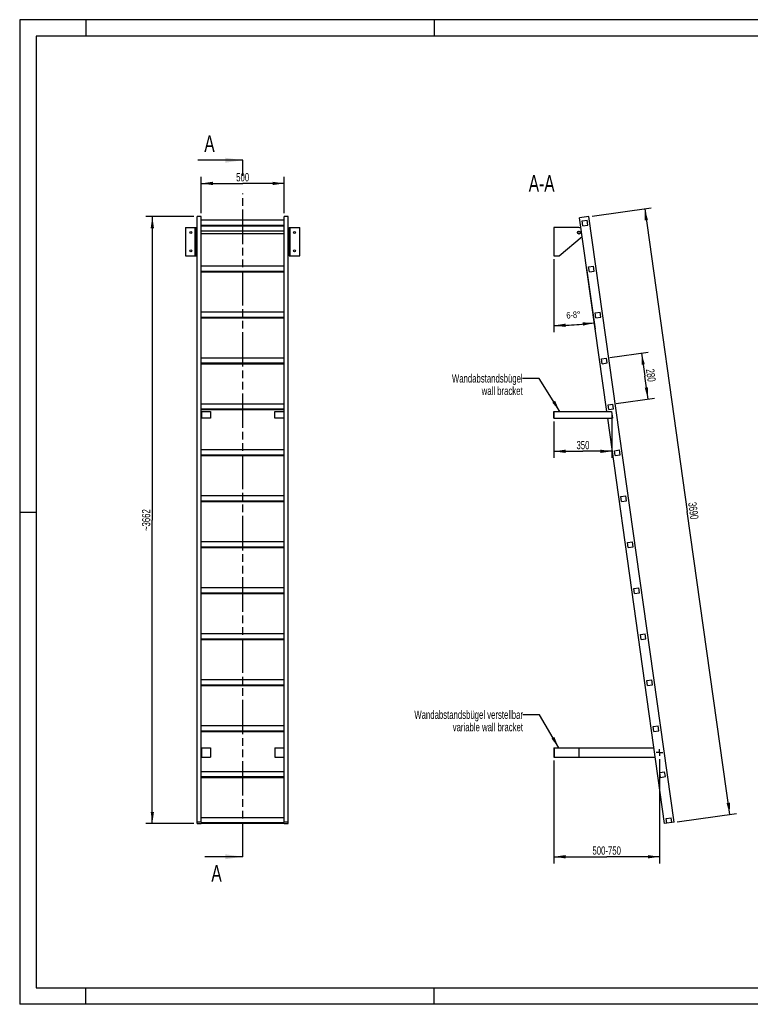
# Model space of a CAD drawing. Header units: millimetres. Extents: x 0 to 8400, y 0 to 5940.
# Tile 1 of 2: x 0 to 4408, y 0 to 5940. Entities that reach past the tile are written whole.
import ezdxf

# ---------------------------------------------------------------- set-up
doc = ezdxf.new("R2010")
doc.units = ezdxf.units.MM
doc.header["$LTSCALE"] = 462
doc.linetypes.add('CENTER', pattern=[0.6, 0.375, -0.075, 0.075, -0.075])
doc.linetypes.add('PHANTOM', pattern=[0.8, 0.45, -0.05, 0.1, -0.05, 0.1, -0.05])
doc.layers.get('0').update_dxf_attribs({"linetype": 'CONTINUOUS'})
for name, color, linetype in [('005_AXIS', 7, 'CONTINUOUS'), ('050_DIMENSIONING', 7, 'CONTINUOUS'), ('053_NOTES', 7, 'CONTINUOUS'), ('HATCHING_BL0', 7, 'CONTINUOUS')]:
    doc.layers.add(name, color=color, linetype=linetype)
doc.styles.get("Standard").update_dxf_attribs({"font": 'txt', "width": 0.7})
doc.dimstyles.new('DIMSTYLE_1', dxfattribs={"dimtxt": 50, "dimasz": 70, "dimexe": 2, "dimexo": 1, "dimtad": 1, "dimdec": 1, "dimtxsty": 'Standard', "dimblk": '_FILLED', "dimblk1": '_FILLED', "dimblk2": '_FILLED', "dimcen": 0.09, "dimazin": 2, "dimtp": 0.8, "dimtm": 0.8, "dimtfac": 1, "dimtdec": 1, "dimtofl": 0, "dimtmove": 0, "dimatfit": 3, "dimldrblk": '_FILLED', "dimfxl": 1, "dimtolj": 1, "dimarcsym": 0})
doc.dimstyles.new('DIMSTYLE_2', dxfattribs={"dimtxt": 40, "dimasz": 70, "dimexe": 2, "dimexo": 1, "dimgap": 2, "dimtad": 1, "dimdec": 1, "dimtxsty": 'Standard', "dimblk": '_FILLED', "dimblk1": '_FILLED', "dimblk2": '_FILLED', "dimcen": 0.09, "dimazin": 2, "dimtp": 0.5, "dimtm": 0.5, "dimtfac": 1, "dimtdec": 1, "dimtofl": 0, "dimtmove": 0, "dimatfit": 3, "dimldrblk": '_FILLED', "dimfxl": 1, "dimtolj": 1, "dimarcsym": 0})
doc.dimstyles.new('DIMSTYLE_3', dxfattribs={"dimtxt": 50, "dimasz": 70, "dimexe": 2, "dimexo": 1, "dimtad": 1, "dimdec": 1, "dimtxsty": 'Standard', "dimblk": '_FILLED', "dimblk1": '_FILLED', "dimblk2": '_FILLED', "dimcen": 0.09, "dimazin": 2, "dimtp": 2, "dimtm": 2, "dimtfac": 1, "dimtdec": 1, "dimtofl": 0, "dimtmove": 0, "dimatfit": 3, "dimldrblk": '_FILLED', "dimfxl": 1, "dimtolj": 1, "dimarcsym": 0})
doc.dimstyles.new('DIMSTYLE_4', dxfattribs={"dimtxt": 50, "dimasz": 70, "dimexe": 2, "dimexo": 1, "dimtad": 1, "dimdec": 0, "dimtxsty": 'Standard', "dimblk": '_FILLED', "dimblk1": '_FILLED', "dimblk2": '_FILLED', "dimcen": 0.09, "dimazin": 2, "dimtp": 2, "dimtm": 2, "dimtfac": 1, "dimtdec": 0, "dimtofl": 0, "dimtmove": 0, "dimatfit": 3, "dimldrblk": '_FILLED', "dimfxl": 1, "dimtolj": 1, "dimarcsym": 0})
doc.dimstyles.new('DIMSTYLE_5', dxfattribs={"dimtxt": 50, "dimasz": 70, "dimexe": 2, "dimexo": 1, "dimtad": 1, "dimtxsty": 'Standard', "dimblk": '_FILLED', "dimblk1": '_FILLED', "dimblk2": '_FILLED', "dimcen": 0.09, "dimazin": 2, "dimtp": 0.5, "dimtm": 0.5, "dimtfac": 1, "dimtofl": 0, "dimtmove": 0, "dimatfit": 3, "dimldrblk": '_FILLED', "dimfxl": 1, "dimtolj": 1, "dimarcsym": 0})
doc.dimstyles.new('DIMSTYLE_6', dxfattribs={"dimtxt": 50, "dimasz": 70, "dimexe": 2, "dimexo": 1, "dimtad": 1, "dimtxsty": 'Standard', "dimblk": '_FILLED', "dimblk1": '_FILLED', "dimblk2": '_FILLED', "dimcen": 0.09, "dimazin": 2, "dimtp": 0.8, "dimtm": 0.8, "dimtfac": 1, "dimtofl": 0, "dimtmove": 0, "dimatfit": 3, "dimldrblk": '_FILLED', "dimfxl": 1, "dimtolj": 1, "dimarcsym": 0})
doc.dimstyles.get("Standard").update_dxf_attribs({"dimtxt": 50, "dimasz": 70, "dimexe": 2, "dimexo": 1, "dimtad": 1, "dimtxsty": 'Standard', "dimblk": '_FILLED', "dimblk1": '_FILLED', "dimblk2": '_FILLED', "dimcen": 0.09, "dimazin": 2, "dimtol": 1, "dimtp": 0.01, "dimtm": 0.01, "dimtfac": 1, "dimtofl": 0, "dimtmove": 0, "dimatfit": 3, "dimldrblk": '_FILLED', "dimfxl": 1, "dimtolj": 1, "dimarcsym": 0})

# ---------------------------------------------------------------- blocks, each defined once
blk = doc.blocks.new('_FILLED')
at = {"color": 0, "linetype": 'ByBlock'}
blk.add_solid([(0, 0), (-1, 0.143), (-1, -0.143)], dxfattribs=at)
blk = doc.blocks.new('*D2')
at = {"layer": '050_DIMENSIONING', "color": 2, "linetype": 'Continuous', "transparency": 16777216}
for p, q in [((1095.2, 4772.2), (1095.2, 4992.2)), ((1595.2, 4772.2), (1595.2, 4992.2)), ((1095.2, 4952.2), (1345.2, 4952.2)), ((1595.2, 4952.2), (1345.2, 4952.2))]:
    blk.add_line(p, q, dxfattribs=at)
at = {"layer": '050_DIMENSIONING', "color": 2, "linetype": 'Continuous', "transparency": 16777216, "xscale": 70, "yscale": 70, "zscale": 70, "rotation": 180}
blk.add_blockref('_FILLED', (1095.2, 4952.2), dxfattribs=at)
at = {"layer": '050_DIMENSIONING', "color": 2, "linetype": 'Continuous', "transparency": 16777216, "xscale": 70, "yscale": 70, "zscale": 70}
blk.add_blockref('_FILLED', (1595.2, 4952.2), dxfattribs=at)
at = {"layer": '050_DIMENSIONING', "color": 2, "linetype": 'Continuous', "transparency": 16777216, "insert": (1345.2, 5014.7), "char_height": 50, "width": 171.429, "attachment_point": 2, "line_spacing_factor": 0.9}
blk.add_mtext('500', dxfattribs=at)
blk = doc.blocks.new('*D3')
at = {"layer": '050_DIMENSIONING', "color": 2, "linetype": 'Continuous', "transparency": 16777216}
for p, q in [((3223.2, 4495.9), (3223.2, 4055)), ((3420.3, 4439.1), (3471.8, 4072.4))]:
    blk.add_line(p, q, dxfattribs=at)
for start, end in [(270, 274), (274, 278)]:
    blk.add_arc((3223.2, 5841.7), 1746.7, start, end, dxfattribs=at)
for points in [[(3292.9, 4106.4), (3223.2, 4095), (3293.3, 4086.4)], [(3397.9, 4093.8), (3466.3, 4112), (3395.6, 4113.6)]]:
    blk.add_solid(points, dxfattribs=at)
at = {"layer": '050_DIMENSIONING', "color": 2, "linetype": 'Continuous', "transparency": 16777216, "insert": (3339.4, 4179.1), "char_height": 40, "width": 177.143, "attachment_point": 2, "rotation": 4, "line_spacing_factor": 0.9}
blk.add_mtext('6-8\\fgdt;{\\W1.0;{\\fgdt;~}}', dxfattribs=at)
blk = doc.blocks.new('*D4')
at = {"layer": '050_DIMENSIONING', "color": 2, "linetype": 'Continuous', "transparency": 16777216}
for p, q in [((3453.7, 4754.9), (3810.1, 4805)), ((3770.5, 4799.5), (4027.3, 2972.4)), ((4284.1, 1145.4), (4027.3, 2972.4)), ((3967.2, 1100.9), (4323.7, 1151))]:
    blk.add_line(p, q, dxfattribs=at)
at = {"layer": '050_DIMENSIONING', "color": 2, "linetype": 'Continuous', "transparency": 16777216, "xscale": 70, "yscale": 70, "zscale": 70}
for p, rotation in [((3770.5, 4799.5), 98), ((4284.1, 1145.4), 278)]:
    blk.add_blockref('_FILLED', p, dxfattribs=dict(at, rotation=rotation))
at = {"layer": '050_DIMENSIONING', "color": 2, "linetype": 'Continuous', "transparency": 16777216, "insert": (4089.2, 2981.1), "char_height": 50, "width": 230.357, "attachment_point": 2, "rotation": 278, "line_spacing_factor": 0.9}
blk.add_mtext('3690', dxfattribs=at)
blk = doc.blocks.new('*D5')
at = {"layer": '050_DIMENSIONING', "color": 2, "linetype": 'Continuous', "transparency": 16777216}
for p, q in [((1050.2, 4752.2), (760.2, 4752.2)), ((800.2, 4752.2), (800.2, 2921.1)), ((800.2, 1090.1), (800.2, 2921.1)), ((1050.2, 1090.1), (760.2, 1090.1))]:
    blk.add_line(p, q, dxfattribs=at)
at = {"layer": '050_DIMENSIONING', "color": 2, "linetype": 'Continuous', "transparency": 16777216, "xscale": 70, "yscale": 70, "zscale": 70}
for p, rotation in [((800.2, 4752.2), 90), ((800.2, 1090.1), 270)]:
    blk.add_blockref('_FILLED', p, dxfattribs=dict(at, rotation=rotation))
at = {"layer": '050_DIMENSIONING', "color": 2, "linetype": 'Continuous', "transparency": 16777216, "insert": (737.7, 2921.1), "char_height": 50, "width": 289.286, "attachment_point": 2, "rotation": 90, "line_spacing_factor": 0.9}
blk.add_mtext('~3662', dxfattribs=at)
blk = doc.blocks.new('*D6')
at = {"layer": '050_DIMENSIONING', "color": 2, "linetype": 'Continuous', "transparency": 16777216}
for p, q in [((3223.2, 3516.1), (3223.2, 3296.1)), ((3573.2, 3557.5), (3573.2, 3296.1)), ((3223.2, 3336.1), (3398.2, 3336.1)), ((3573.2, 3336.1), (3398.2, 3336.1))]:
    blk.add_line(p, q, dxfattribs=at)
at = {"layer": '050_DIMENSIONING', "color": 2, "linetype": 'Continuous', "transparency": 16777216, "xscale": 70, "yscale": 70, "zscale": 70, "rotation": 180}
blk.add_blockref('_FILLED', (3223.2, 3336.1), dxfattribs=at)
at = {"layer": '050_DIMENSIONING', "color": 2, "linetype": 'Continuous', "transparency": 16777216, "xscale": 70, "yscale": 70, "zscale": 70}
blk.add_blockref('_FILLED', (3573.2, 3336.1), dxfattribs=at)
at = {"layer": '050_DIMENSIONING', "color": 2, "linetype": 'Continuous', "transparency": 16777216, "insert": (3398.2, 3398.6), "char_height": 50, "width": 166.071, "attachment_point": 2, "line_spacing_factor": 0.9}
blk.add_mtext('350', dxfattribs=at)
blk = doc.blocks.new('*D7')
at = {"layer": '050_DIMENSIONING', "color": 2, "linetype": 'Continuous', "transparency": 16777216}
for p, q in [((3223.2, 1470.2), (3223.2, 902.6)), ((3859.5, 1478.7), (3859.5, 902.6)), ((3223.2, 902.6), (3223.2, 850.1)), ((3859.5, 902.6), (3859.5, 850.1)), ((3223.2, 890.1), (3541.3, 890.1)), ((3859.5, 890.1), (3541.3, 890.1))]:
    blk.add_line(p, q, dxfattribs=at)
at = {"layer": '050_DIMENSIONING', "color": 2, "linetype": 'Continuous', "transparency": 16777216, "xscale": 70, "yscale": 70, "zscale": 70, "rotation": 180}
blk.add_blockref('_FILLED', (3223.2, 890.1), dxfattribs=at)
at = {"layer": '050_DIMENSIONING', "color": 2, "linetype": 'Continuous', "transparency": 16777216, "xscale": 70, "yscale": 70, "zscale": 70}
blk.add_blockref('_FILLED', (3859.5, 890.1), dxfattribs=at)
at = {"layer": '050_DIMENSIONING', "color": 2, "linetype": 'Continuous', "transparency": 16777216, "insert": (3541.3, 952.6), "char_height": 50, "width": 396.429, "attachment_point": 2, "line_spacing_factor": 0.9}
blk.add_mtext('500-750\\P ', dxfattribs=at)
blk = doc.blocks.new('*D8')
at = {"layer": '050_DIMENSIONING', "color": 2, "linetype": 'Continuous', "transparency": 16777216}
for p, q in [((3560, 3901.4), (3791.2, 3933.9)), ((3751.6, 3928.4), (3771.1, 3789.7)), ((3790.6, 3651.1), (3771.1, 3789.7)), ((3598.9, 3624.2), (3830.2, 3656.7))]:
    blk.add_line(p, q, dxfattribs=at)
at = {"layer": '050_DIMENSIONING', "color": 2, "linetype": 'Continuous', "transparency": 16777216, "xscale": 70, "yscale": 70, "zscale": 70}
for p, rotation in [((3751.6, 3928.4), 98), ((3790.6, 3651.1), 278)]:
    blk.add_blockref('_FILLED', p, dxfattribs=dict(at, rotation=rotation))
at = {"layer": '050_DIMENSIONING', "color": 2, "linetype": 'Continuous', "transparency": 16777216, "insert": (3833, 3798.4), "char_height": 50, "width": 176.786, "attachment_point": 2, "rotation": 278, "line_spacing_factor": 0.9}
blk.add_mtext('280', dxfattribs=at)
blk = doc.blocks.new('XSEC_FILLED')
at = {"color": 0, "linetype": 'ByBlock'}
blk.add_solid([(0, 0), (-1, 0.143), (-1, -0.143)], dxfattribs=at)
blk = doc.blocks.new('HATCHING_BL0', base_point=(1209.9, 2991.1))
at = {"layer": 'HATCHING_BL0', "color": 7, "linetype": 'PHANTOM'}
for p, q in [((1345.2, 4998.5), (1345.2, 5092.2)), ((1345.2, 890.1), (1345.2, 4892.1))]:
    blk.add_line(p, q, dxfattribs=at)
at = {"layer": 'HATCHING_BL0', "color": 7, "linetype": 'Continuous', "char_height": 100, "width": 128.571, "attachment_point": 1, "line_spacing_factor": 0.9}
for insert in [(1113.9, 5242.2), (1156.3, 840.1)]:
    blk.add_mtext('A', dxfattribs=dict(at, insert=insert))
at = {"layer": 'HATCHING_BL0', "color": 7, "linetype": 'Continuous'}
for points in [[(1345.2, 5092.2), (1074.6, 5092.2)], [(1345.2, 890.1), (1117.1, 890.1)]]:
    blk.add_leader(points, dimstyle='Standard', override={"dimasz": 105, "dimtad": 0, "dimldrblk": 'XSEC_FILLED'}, dxfattribs=at)

msp = doc.modelspace()

# ---------------------------------------------------------------- hatches: boundary and pattern name
at = {"linetype": 'Continuous'}
h = msp.add_hatch(dxfattribs=at)
h.set_pattern_fill('ANSI31', color=2, angle=90, style=0, pattern_type=2)
h.set_pattern_definition([(135, (3223.16, 4600.9), (-239.875, -239.875), [])])
edge = h.paths.add_edge_path()
edge.add_line((3934.028, 1096.19), (3904.32, 1092.015))
edge.add_line((3904.32, 1092.015), (3900.145, 1121.723))
edge.add_line((3900.145, 1121.723), (3929.853, 1125.899))
edge.add_line((3934.028, 1096.19), (3929.853, 1125.899))
edge = h.paths.add_edge_path()
edge.add_line((3397.73, 4696.591), (3393.555, 4726.299))
edge.add_line((3393.555, 4726.299), (3423.263, 4730.474))
edge.add_line((3427.438, 4700.766), (3423.263, 4730.474))
edge.add_line((3397.73, 4696.591), (3427.438, 4700.766))
edge = h.paths.add_edge_path()
edge.add_line((3436.698, 4419.316), (3432.523, 4449.024))
edge.add_line((3432.523, 4449.024), (3462.231, 4453.199))
edge.add_line((3466.407, 4423.491), (3462.231, 4453.199))
edge.add_line((3436.698, 4419.316), (3466.407, 4423.491))
edge = h.paths.add_edge_path()
edge.add_line((3475.667, 4142.041), (3471.492, 4171.749))
edge.add_line((3471.492, 4171.749), (3501.2, 4175.924))
edge.add_line((3505.375, 4146.216), (3501.2, 4175.924))
edge.add_line((3475.667, 4142.041), (3505.375, 4146.216))
edge = h.paths.add_edge_path()
edge.add_line((3514.635, 3864.766), (3510.46, 3894.474))
edge.add_line((3510.46, 3894.474), (3540.168, 3898.649))
edge.add_line((3544.343, 3868.941), (3540.168, 3898.649))
edge.add_line((3514.635, 3864.766), (3544.343, 3868.941))
edge = h.paths.add_edge_path()
edge.add_line((3553.604, 3587.491), (3549.429, 3617.199))
edge.add_line((3549.429, 3617.199), (3579.137, 3621.374))
edge.add_line((3583.312, 3591.666), (3579.137, 3621.374))
edge.add_line((3553.604, 3587.491), (3583.312, 3591.666))
edge = h.paths.add_edge_path()
edge.add_line((3592.572, 3310.216), (3588.397, 3339.924))
edge.add_line((3588.397, 3339.924), (3618.105, 3344.099))
edge.add_line((3622.28, 3314.391), (3618.105, 3344.099))
edge.add_line((3592.572, 3310.216), (3622.28, 3314.391))
edge = h.paths.add_edge_path()
edge.add_line((3631.541, 3032.941), (3627.366, 3062.649))
edge.add_line((3627.366, 3062.649), (3657.074, 3066.824))
edge.add_line((3661.249, 3037.116), (3657.074, 3066.824))
edge.add_line((3631.541, 3032.941), (3661.249, 3037.116))
edge = h.paths.add_edge_path()
edge.add_line((3670.509, 2755.666), (3666.334, 2785.374))
edge.add_line((3666.334, 2785.374), (3696.042, 2789.549))
edge.add_line((3700.217, 2759.841), (3696.042, 2789.549))
edge.add_line((3670.509, 2755.666), (3700.217, 2759.841))
edge = h.paths.add_edge_path()
edge.add_line((3709.478, 2478.391), (3705.303, 2508.099))
edge.add_line((3705.303, 2508.099), (3735.011, 2512.274))
edge.add_line((3739.186, 2482.566), (3735.011, 2512.274))
edge.add_line((3709.478, 2478.391), (3739.186, 2482.566))
edge = h.paths.add_edge_path()
edge.add_line((3748.446, 2201.116), (3744.271, 2230.824))
edge.add_line((3744.271, 2230.824), (3773.979, 2234.999))
edge.add_line((3778.154, 2205.291), (3773.979, 2234.999))
edge.add_line((3748.446, 2201.116), (3778.154, 2205.291))
edge = h.paths.add_edge_path()
edge.add_line((3787.415, 1923.84), (3783.239, 1953.549))
edge.add_line((3783.239, 1953.549), (3812.948, 1957.724))
edge.add_line((3817.123, 1928.016), (3812.948, 1957.724))
edge.add_line((3787.415, 1923.84), (3817.123, 1928.016))
edge = h.paths.add_edge_path()
edge.add_line((3826.383, 1646.565), (3822.208, 1676.273))
edge.add_line((3822.208, 1676.273), (3851.916, 1680.449))
edge.add_line((3856.091, 1650.741), (3851.916, 1680.449))
edge.add_line((3826.383, 1646.565), (3856.091, 1650.741))
edge = h.paths.add_edge_path()
edge.add_line((3865.352, 1369.29), (3861.176, 1398.998))
edge.add_line((3861.176, 1398.998), (3890.884, 1403.174))
edge.add_line((3895.06, 1373.466), (3890.884, 1403.174))
edge.add_line((3865.352, 1369.29), (3895.06, 1373.466))
edge = h.paths.add_edge_path()
edge.add_arc((3374.162, 4655.915), 7.5, 0, 180)
edge.add_arc((3374.162, 4655.915), 7.5, -180, 0)

# ---------------------------------------------------------------- linework, layer by layer
at = {"color": 3, "linetype": 'Continuous'}
for p, q in [((0, 5940), (0, 0)), ((8400, 5940), (0, 5940)), ((400, 5940), (400, 5840)), ((2500, 5940), (2500, 5840)), ((0, 2970), (100, 2970)), ((400, 0), (400, 100)), ((2500, 0), (2500, 100)), ((8400, 0), (0, 0))]:
    msp.add_line(p, q, dxfattribs=at)
at = {"color": 5, "linetype": 'Continuous'}
for p, q in [((100, 5840), (100, 100)), ((8300, 5840), (100, 5840)), ((100, 100), (8300, 100))]:
    msp.add_line(p, q, dxfattribs=at)
at = {"color": 7, "linetype": 'Continuous'}
for p, q in [((1070.154, 1090.136), (1070.154, 4752.159)), ((1095.154, 4752.159), (1070.154, 4752.159)), ((1095.154, 1096.19), (1095.154, 4752.159)), ((1595.154, 1096.19), (1595.154, 4752.159)), ((1620.154, 4752.159), (1595.154, 4752.159)), ((1620.154, 1090.136), (1620.154, 4752.159)), ((3433.848, 4752.159), (3377.403, 4744.226)), ((3947.397, 1098.069), (3433.848, 4752.159)), ((1595.154, 4730.474), (1095.154, 4730.474)), ((1095.154, 4700.766), (1595.154, 4700.766)), ((1095.154, 4696.591), (1595.154, 4696.591)), ((3393.555, 4726.299), (3423.263, 4730.474)), ((3397.73, 4696.591), (3393.555, 4726.299)), ((3397.73, 4696.591), (3427.438, 4700.766)), ((3427.438, 4700.766), (3423.263, 4730.474)), ((1000.154, 4685.915), (1065.154, 4685.915)), ((1059.154, 4515.915), (1059.154, 4685.915)), ((1065.154, 4515.915), (1065.154, 4685.915)), ((1625.154, 4515.915), (1625.154, 4685.915)), ((1625.154, 4685.915), (1690.154, 4685.915)), ((1631.154, 4515.915), (1631.154, 4685.915)), ((3374.162, 4685.915), (3223.162, 4685.915)), ((3254.778, 4515.915), (3393.086, 4632.631)), ((1000.154, 4515.915), (1065.154, 4515.915)), ((1625.154, 4515.915), (1690.154, 4515.915)), ((3223.162, 4515.915), (3254.778, 4515.915)), ((1595.154, 4453.199), (1095.154, 4453.199)), ((1095.154, 4423.491), (1595.154, 4423.491)), ((1095.154, 4419.316), (1595.154, 4419.316)), ((3432.523, 4449.024), (3462.231, 4453.199)), ((3436.698, 4419.316), (3432.523, 4449.024)), ((3436.698, 4419.316), (3466.407, 4423.491)), ((3466.407, 4423.491), (3462.231, 4453.199)), ((1595.154, 4175.924), (1095.154, 4175.924)), ((3471.492, 4171.749), (3501.2, 4175.924)), ((3475.667, 4142.041), (3471.492, 4171.749)), ((3505.375, 4146.216), (3501.2, 4175.924)), ((1095.154, 4146.216), (1595.154, 4146.216)), ((1095.154, 4142.041), (1595.154, 4142.041)), ((3475.667, 4142.041), (3505.375, 4146.216)), ((1595.154, 3898.649), (1095.154, 3898.649)), ((1095.154, 3868.941), (1595.154, 3868.941)), ((1095.154, 3864.766), (1595.154, 3864.766)), ((3510.46, 3894.474), (3540.168, 3898.649)), ((3514.635, 3864.766), (3510.46, 3894.474)), ((3514.635, 3864.766), (3544.343, 3868.941)), ((3544.343, 3868.941), (3540.168, 3898.649)), ((1595.154, 3621.374), (1095.154, 3621.374)), ((1095.154, 3591.666), (1595.154, 3591.666)), ((1095.154, 3587.491), (1595.154, 3587.491)), ((1097.154, 3576.11), (1150.154, 3576.11)), ((1150.154, 3576.11), (1150.154, 3536.11)), ((1540.154, 3536.11), (1540.154, 3576.11)), ((1540.154, 3576.11), (1593.154, 3576.11)), ((3223.162, 3536.11), (3223.162, 3576.11)), ((3223.162, 3576.11), (3570.351, 3576.11)), ((3225.162, 3536.11), (3225.162, 3576.11)), ((3549.429, 3617.199), (3579.137, 3621.374)), ((3553.604, 3587.491), (3549.429, 3617.199)), ((3553.604, 3587.491), (3583.312, 3591.666)), ((3583.312, 3591.666), (3579.137, 3621.374)), ((1150.154, 3536.11), (1097.154, 3536.11)), ((1593.154, 3536.11), (1540.154, 3536.11)), ((3223.162, 3536.11), (3575.972, 3536.11)), ((1595.154, 3344.099), (1095.154, 3344.099)), ((3588.397, 3339.924), (3618.105, 3344.099)), ((3592.572, 3310.216), (3588.397, 3339.924)), ((3622.28, 3314.391), (3618.105, 3344.099)), ((1095.154, 3314.391), (1595.154, 3314.391)), ((1095.154, 3310.216), (1595.154, 3310.216)), ((3592.572, 3310.216), (3622.28, 3314.391)), ((1595.154, 3066.824), (1095.154, 3066.824)), ((1095.154, 3037.116), (1595.154, 3037.116)), ((1095.154, 3032.941), (1595.154, 3032.941)), ((3627.366, 3062.649), (3657.074, 3066.824)), ((3631.541, 3032.941), (3627.366, 3062.649)), ((3631.541, 3032.941), (3661.249, 3037.116)), ((3661.249, 3037.116), (3657.074, 3066.824)), ((1595.154, 2789.549), (1095.154, 2789.549)), ((1095.154, 2759.841), (1595.154, 2759.841)), ((1095.154, 2755.666), (1595.154, 2755.666)), ((3666.334, 2785.374), (3696.042, 2789.549)), ((3670.509, 2755.666), (3666.334, 2785.374)), ((3670.509, 2755.666), (3700.217, 2759.841)), ((3700.217, 2759.841), (3696.042, 2789.549)), ((1595.154, 2512.274), (1095.154, 2512.274)), ((3705.303, 2508.099), (3735.011, 2512.274)), ((3709.478, 2478.391), (3705.303, 2508.099)), ((3739.186, 2482.566), (3735.011, 2512.274)), ((1095.154, 2482.566), (1595.154, 2482.566)), ((1095.154, 2478.391), (1595.154, 2478.391)), ((3709.478, 2478.391), (3739.186, 2482.566)), ((1595.154, 2234.999), (1095.154, 2234.999)), ((1095.154, 2205.291), (1595.154, 2205.291)), ((1095.154, 2201.116), (1595.154, 2201.116)), ((3744.271, 2230.824), (3773.979, 2234.999)), ((3748.446, 2201.116), (3744.271, 2230.824)), ((3748.446, 2201.116), (3778.154, 2205.291)), ((3778.154, 2205.291), (3773.979, 2234.999)), ((1595.154, 1957.724), (1095.154, 1957.724)), ((1095.154, 1928.016), (1595.154, 1928.016)), ((1095.154, 1923.84), (1595.154, 1923.84)), ((3783.239, 1953.549), (3812.948, 1957.724)), ((3787.415, 1923.84), (3783.239, 1953.549)), ((3787.415, 1923.84), (3817.123, 1928.016)), ((3817.123, 1928.016), (3812.948, 1957.724)), ((1595.154, 1680.449), (1095.154, 1680.449)), ((3822.208, 1676.273), (3851.916, 1680.449)), ((3826.383, 1646.565), (3822.208, 1676.273)), ((3856.091, 1650.741), (3851.916, 1680.449)), ((1095.154, 1650.741), (1595.154, 1650.741)), ((1095.154, 1646.565), (1595.154, 1646.565)), ((3826.383, 1646.565), (3856.091, 1650.741)), ((1095.154, 1547.21), (1150.154, 1547.21)), ((1097.154, 1547.21), (1097.154, 1490.21)), ((1150.154, 1547.21), (1150.154, 1490.21)), ((1540.154, 1547.21), (1595.154, 1547.21)), ((1540.154, 1547.21), (1540.154, 1490.21)), ((1593.154, 1547.21), (1593.154, 1490.21)), ((3223.162, 1547.21), (3826.714, 1547.21)), ((3223.162, 1547.21), (3223.162, 1490.21)), ((3225.162, 1547.21), (3225.162, 1490.21)), ((3373.162, 1547.21), (3373.162, 1490.21)), ((1095.154, 1490.21), (1150.154, 1490.21)), ((1540.154, 1490.21), (1595.154, 1490.21)), ((3223.162, 1490.21), (3834.725, 1490.21)), ((1595.154, 1403.174), (1095.154, 1403.174)), ((1095.154, 1373.466), (1595.154, 1373.466)), ((1095.154, 1369.29), (1595.154, 1369.29)), ((3861.176, 1398.998), (3890.884, 1403.174)), ((3865.352, 1369.29), (3861.176, 1398.998)), ((3865.352, 1369.29), (3895.06, 1373.466)), ((3895.06, 1373.466), (3890.884, 1403.174)), ((1095.154, 1098.069), (1070.154, 1098.069)), ((1070.154, 1090.136), (1095.154, 1090.136)), ((1595.154, 1125.899), (1095.154, 1125.899)), ((1095.154, 1096.19), (1595.154, 1096.19)), ((1095.154, 1092.015), (1595.154, 1092.015)), ((1095.154, 1090.136), (1095.154, 1092.015)), ((1620.154, 1098.069), (1595.154, 1098.069)), ((1595.154, 1092.015), (1595.154, 1090.136)), ((1595.154, 1090.136), (1620.154, 1090.136)), ((3947.397, 1098.069), (3890.951, 1090.136)), ((3900.145, 1121.723), (3929.853, 1125.899)), ((3904.32, 1092.015), (3900.145, 1121.723)), ((3934.028, 1096.19), (3929.853, 1125.899))]:
    msp.add_line(p, q, dxfattribs=at)
at = {"color": 9, "linetype": 'Continuous'}
for p, q in [((1065.154, 4632.988), (1059.154, 4632.988)), ((1631.154, 4632.988), (1625.154, 4632.988))]:
    msp.add_line(p, q, dxfattribs=at)
at = {"color": 7, "linetype": 'Continuous'}
msp.add_circle((3374.162, 4655.915), 7.5, dxfattribs=at)
msp.add_arc((3374.162, 4655.915), 30, 66.8758235, 90, dxfattribs=at)
at = {"layer": '005_AXIS', "color": 7, "linetype": 'Continuous'}
for p, q in [((3541.571, 3576.11), (3377.403, 4744.226)), ((1000.154, 4685.915), (1000.154, 4515.915)), ((1070.154, 4663.415), (1065.154, 4663.415)), ((1070.154, 4648.415), (1065.154, 4648.415)), ((1595.154, 4663.415), (1095.154, 4663.415)), ((1595.154, 4648.415), (1095.154, 4648.415)), ((1625.154, 4663.415), (1620.154, 4663.415)), ((1625.154, 4648.415), (1620.154, 4648.415)), ((1690.154, 4515.915), (1690.154, 4685.915)), ((3223.162, 4685.915), (3223.162, 4515.915)), ((1095.154, 3576.11), (1097.154, 3576.11)), ((1097.154, 3576.11), (1097.154, 3536.11)), ((1593.154, 3576.11), (1593.154, 3536.11)), ((1595.154, 3576.11), (1593.154, 3576.11)), ((3570.351, 3576.11), (3575.972, 3536.11)), ((1095.154, 3536.11), (1097.154, 3536.11)), ((1595.154, 3536.11), (1593.154, 3536.11)), ((3890.951, 1090.136), (3547.192, 3536.11))]:
    msp.add_line(p, q, dxfattribs=at)
at = {"layer": '005_AXIS', "color": 7, "linetype": 'CENTER'}
for q in [(3839.499, 1518.71), (3859.499, 1538.71), (3879.5, 1518.71), (3859.499, 1498.71)]:
    msp.add_line((3859.499, 1518.71), q, dxfattribs=at)
at = {"layer": '005_AXIS', "color": 7, "linetype": 'Continuous'}
for centre, radius in [((1032.654, 4655.915), 6.5), ((1657.654, 4655.915), 6.5), ((3374.162, 4655.915), 9.25), ((1032.654, 4545.915), 6.5), ((1657.654, 4545.915), 6.5)]:
    msp.add_circle(centre, radius, dxfattribs=at)

# ---------------------------------------------------------------- block references
at = {"layer": 'HATCHING_BL0'}
msp.add_blockref('HATCHING_BL0', (1209.898, 2991.147), dxfattribs=at)

# ---------------------------------------------------------------- texts
at = {"layer": '053_NOTES', "color": 2, "linetype": 'Continuous', "attachment_point": 3, "line_spacing_factor": 0.9}
for s, insert, char_height, width in [('A-A', (3226.953, 5002.159), 100, 392.85714), ('Wandabstandsbügel\\Pwall bracket', (3034.265, 3801.11), 50, 945.35714), ('Wandabstandsbügel verstellbar\\Pvariable wall bracket', (3036.379, 1772.21), 50, 1540)]:
    msp.add_mtext(s, dxfattribs=dict(at, insert=insert, char_height=char_height, width=width))

# ---------------------------------------------------------------- dimensions: what is measured, and where the dimension line sits
at = {"layer": '050_DIMENSIONING', "color": 2, "linetype": 'Continuous'}
for base, p1, p2, dimstyle, picture, middle in [((1595.154, 4952.159), (1095.154, 4771.159), (1595.154, 4771.159), 'DIMSTYLE_1', '*D2', (1338.011, 4952.159)), ((3573.162, 3336.11), (3223.162, 3517.11), (3573.162, 3558.535), 'DIMSTYLE_5', '*D6', (3391.019, 3336.11))]:
    dim = msp.add_linear_dim(base=base, p1=p1, p2=p2, dimstyle=dimstyle, dxfattribs=at)
    dim.commit()
    dim.dimension.update_dxf_attribs({"geometry": picture, "text_midpoint": middle, "dimtype": 160})
dim = msp.add_linear_dim(base=(800.154, 1090.136), p1=(1051.154, 4752.159), p2=(1051.154, 1090.136), angle=270, text='~<>', dimstyle='DIMSTYLE_4', dxfattribs=at)
dim.commit()
dim.dimension.update_dxf_attribs({"geometry": '*D5', "text_midpoint": (800.154, 2921.147), "dimtype": 160})
for base, p1, p2, dimstyle, picture, middle in [((3770.539, 4799.477), (3966.212, 1100.714), (3452.663, 4754.803), 'DIMSTYLE_3', '*D4', (4026.319, 2979.506)), ((3751.59, 3928.363), (3597.952, 3624.018), (3558.983, 3901.293), 'DIMSTYLE_5', '*D8', (3770.081, 3796.798))]:
    dim = msp.add_linear_dim(base=base, p1=p1, p2=p2, angle=98, dimstyle=dimstyle, dxfattribs=at)
    dim.commit()
    dim.dimension.update_dxf_attribs({"geometry": picture, "text_midpoint": middle, "dimtype": 160})
dim = msp.add_angular_dim_2l(base=(3345.003, 4099.294), line1=((3223.162, 4514.382), (3223.162, 4496.915)), line2=((3417.717, 4457.374), (3420.148, 4440.078)), text='6-<>', dimstyle='DIMSTYLE_2', dxfattribs=at)
dim.commit()
dim.dimension.update_dxf_attribs({"geometry": '*D3', "text_midpoint": (3345.003, 4099.294), "dimtype": 162})
dim = msp.add_linear_dim(base=(3859.499, 890.136), p1=(3223.162, 1471.21), p2=(3859.499, 1479.71), text='500-750\\P ', dimstyle='DIMSTYLE_6', dxfattribs=at)
dim.commit()
dim.dimension.update_dxf_attribs({"geometry": '*D7', "text_midpoint": (3541.331, 890.136), "dimtype": 160})

# ---------------------------------------------------------------- leaders
at = {"layer": '053_NOTES', "color": 2, "linetype": 'Continuous', "annotation_type": 0, "has_hookline": 1, "hookline_direction": 1}
for points, text_width in [([(3258.414, 3576.11), (3134.265, 3776.11), (3034.265, 3776.11)], 578.176), ([(3251.971, 1547.21), (3136.379, 1747.21), (3036.379, 1747.21)], 963.2)]:
    msp.add_leader(points, dimstyle='Standard', override={"dimtad": 0}, dxfattribs=dict(at, text_width=text_width))

doc.saveas('drawing.dxf')
